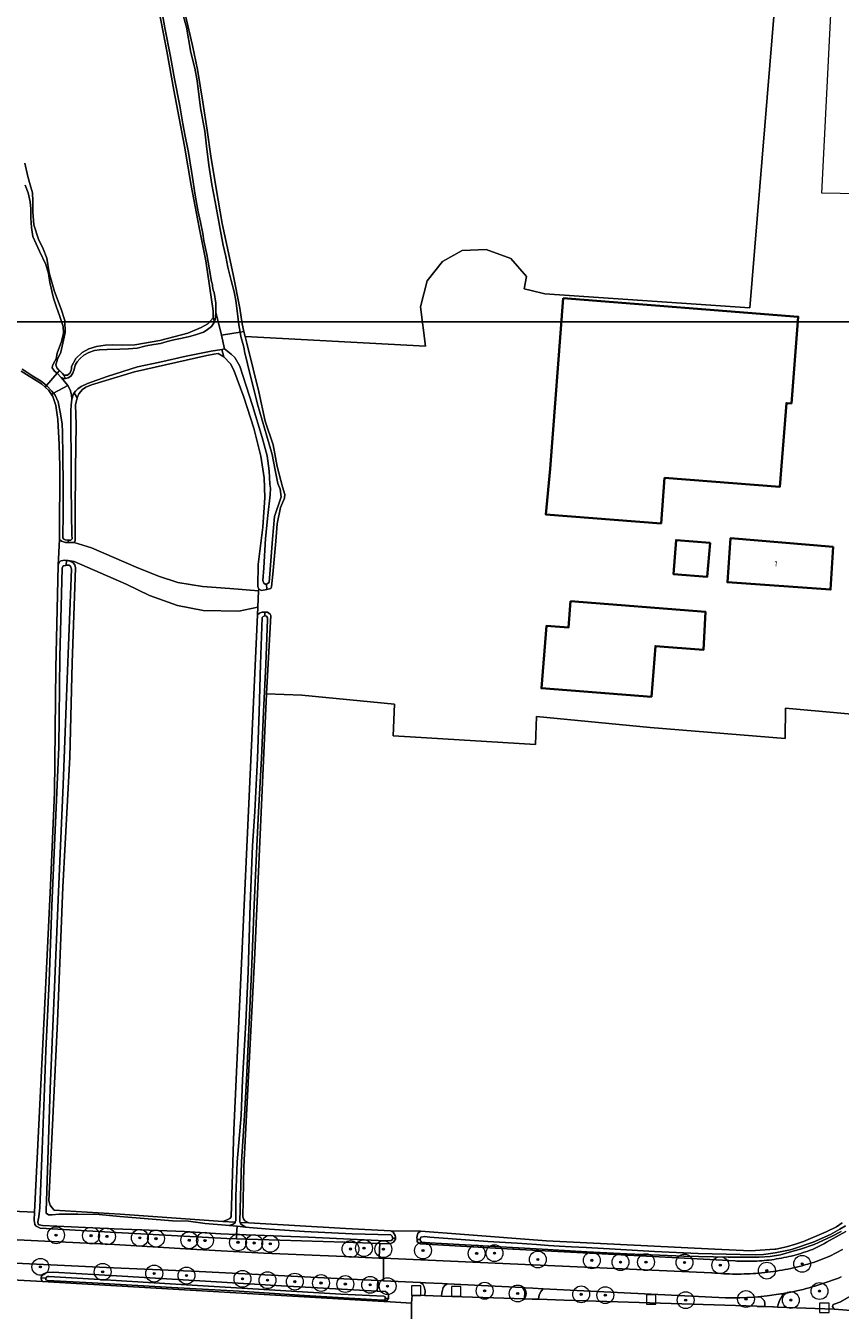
# Model space of a CAD drawing. Extents: x 154222 to 160093, y 456746 to 462495.
# Tile 23 of 254: x 156726 to 156920, y 460985 to 461290. Entities that reach past the tile are written whole.
import ezdxf
from ezdxf.enums import TextEntityAlignment as Align

# ---------------------------------------------------------------- set-up
doc = ezdxf.new("R2010")
doc.units = 0
doc.header["$LTSCALE"] = 0.75
doc.layers.get('0').update_dxf_attribs({"linetype": 'CONTINUOUS'})
doc.layers.get('DEFPOINTS').update_dxf_attribs({"linetype": 'CONTINUOUS'})
for name, color, linetype, lineweight in [('B-XX-GR-BEPLANTING_CULTUUR_HEESTERS-GV', 252, 'CONTINUOUS', 18), ('B-XX-GR-BOOM-S', 252, 'CONTINUOUS', 25), ('B-XX-GR-BOS_LOOF-GV', 252, 'CONTINUOUS', 13), ('B-XX-GR-GRAS-GV', 252, 'CONTINUOUS', 13), ('B-XX-OG-BEBOUWING-GV', 6, 'CONTINUOUS', 35), ('B-XX-OG-BEBOUWING-T18', 1, 'CONTINUOUS', 18), ('B-XX-OG-TERREIN_CULTUURSCHEIDING-GV', 252, 'CONTINUOUS', 18), ('B-XX-OG-TERREIN_ERF-GV', 252, 'CONTINUOUS', 18), ('B-XX-OG-TERREIN_ONBEGROEID-GV', 252, 'CONTINUOUS', 18), ('B-XX-OG-WATER_MEER-GV', 252, 'CONTINUOUS', 18), ('B-XX-OG-WATER_SLOOT-GV', 252, 'CONTINUOUS', 18), ('B-XX-RI-GWA_RIOOLPUT-S', 252, 'CONTINUOUS', 25), ('B-XX-VH-VERHARDING_BETONSTRAATSTEEN-GV', 252, 'CONTINUOUS', 18), ('B-XX-VH-VERHARDING_STRAATBAKSTEEN-GV', 252, 'CONTINUOUS', 18)]:
    doc.layers.add(name, color=color, linetype=linetype, lineweight=lineweight)
doc.styles.add('NLCS-ISO-M-T18', font='NLCS-ISO.ttf', dxfattribs={"height": 1.8})

# ---------------------------------------------------------------- blocks, each defined once
blk = doc.blocks.new('SRI-PUT_INSPECTIEPUT_RIOOLPUT-SO')
at = {"color": 0, "linetype": 'ByBlock', "lineweight": 18}
blk.add_lwpolyline([(-1.125, -1.125), (1.125, -1.125), (1.125, 1.125), (-1.125, 1.125)], close=True, dxfattribs=at)
blk = doc.blocks.new('SGR-BOOM_01-SO')
at = {"linetype": 'ByBlock', "lineweight": 18}
h = blk.add_hatch(color=0, dxfattribs=at)
h.dxf.hatch_style = 1
edge = h.paths.add_edge_path()
edge.add_arc((0, 0), 0.25, 0, 360)
at = {"color": 0, "linetype": 'ByBlock', "lineweight": 18}
for radius in [2, 0.25]:
    blk.add_circle((0, 0), radius, dxfattribs=at)

msp = doc.modelspace()

# ---------------------------------------------------------------- linework, layer by layer
at = {"layer": 'B-XX-GR-BEPLANTING_CULTUUR_HEESTERS-GV'}
msp.add_lwpolyline([(156927.237, 460991.614), (156926.294, 460992.779), (156924.608, 460990.856), (156922.538, 460989.153), (156919.654, 460987.498), (156917.877, 460986.889), (156917.718, 460986.436), (156918.131, 460985.801), (156928.201, 460984.99), (156927.906, 460990.137), (156927.899, 460990.269)], close=True, dxfattribs=at)
at = {"layer": 'B-XX-GR-BOS_LOOF-GV'}
msp.add_lwpolyline([(156725.95, 461257.662), (156726.651, 461254.512), (156727.259, 461252.567), (156727.779, 461250.656), (156727.909, 461248.656), (156727.9, 461246.159), (156728.14, 461243.079), (156729.249, 461239.648), (156730.354, 461237.403), (156731.193, 461235.174), (156731.771, 461231.653), (156732.989, 461227.266), (156734.632, 461223.039), (156735.437, 461220.386), (156735.57, 461217.536), (156735.187, 461215.658), (156734.541, 461212.823), (156733.749, 461211.191), (156733.294, 461209.809), (156733.65, 461208.96), (156733.97, 461208.766), (156734.23, 461208.503), (156734.911, 461207.813), (156735.214, 461207.372), (156736.135, 461207.374), (156736.735, 461207.925), (156737.015, 461208.829), (156737.084, 461209.485), (156738.069, 461211.365), (156739.57, 461212.733), (156741.125, 461213.623), (156742.982, 461214.178), (156745.053, 461214.486), (156746.859, 461214.563), (156749.108, 461214.481), (156752.117, 461214.615), (156758.045, 461215.626), (156764.68, 461217.329), (156767.845, 461218.667), (156769.453, 461219.54), (156770.705, 461220.961), (156770.665, 461222.625), (156768.909, 461234.518), (156767.343, 461242.409), (156765.469, 461252.407), (156763.88, 461261.769), (156761.359, 461274.987), (156759.647, 461284.241), (156756.999, 461298.256)], dxfattribs=at)
for points in [[(156773.193, 461211.751), (156771.884, 461212.533), (156770.843, 461212.402), (156769.197, 461212.096), (156752.003, 461208.219), (156741.829, 461205.084), (156740.485, 461204.531), (156739.672, 461203.997), (156738.826, 461202.985), (156738.386, 461201.992), (156738.02, 461200.327), (156738.124, 461195.67), (156737.963, 461185.117), (156737.944, 461174.688), (156737.947, 461168.261), (156737.842, 461167.853), (156737.701, 461167.676), (156741.82, 461166.4), (156752.38, 461161.87), (156757.668, 461159.69), (156762.255, 461158.225), (156768.177, 461157.264), (156774.65, 461156.731), (156781.438, 461156.25), (156781.495, 461156.644), (156781.319, 461157.261), (156781.374, 461162.449), (156782.496, 461171.323), (156782.951, 461178.354), (156782.812, 461182.992), (156782.016, 461188.195), (156780.295, 461194.847), (156777.934, 461202.152), (156775.611, 461208.572), (156774.827, 461210.11)], [(156737.71, 461163.16), (156736.242, 461163.418), (156737.341, 461162.925), (156737.839, 461162.396), (156738.018, 461161.653), (156737.223, 461139.111), (156736.659, 461116.729), (156735.005, 461085.897), (156733.71, 461054.04), (156731.683, 461011.482), (156732.004, 461010.434), (156732.378, 461009.887), (156732.929, 461009.251), (156748.63, 461008.33), (156772.985, 461006.583), (156774.028, 461006.94), (156774.629, 461007.279), (156774.929, 461007.705), (156775.56, 461028.25), (156781.165, 461150.514), (156781.248, 461152.335), (156776.777, 461151.404), (156768.338, 461151.577), (156762.226, 461152.712), (156755.549, 461155.114), (156750.06, 461157.81)]]:
    msp.add_lwpolyline(points, close=True, dxfattribs=at)
at = {"layer": 'B-XX-GR-GRAS-GV'}
for points in [[(156763.765, 461294.074), (156765.775, 461285.653), (156766.945, 461279.938), (156768.227, 461272.169), (156769.293, 461265.515), (156770.093, 461259.338), (156771.374, 461251.676), (156772.821, 461243.394), (156775.407, 461231.302), (156776.984, 461223.255), (156777.558, 461219.609), (156777.991, 461217.778), (156778.282, 461216.547), (156821.05, 461214.245), (156819.933, 461223.642), (156821.502, 461229.803), (156825.087, 461234.396), (156829.792, 461236.973), (156835.505, 461237.197), (156841.33, 461235.068), (156845.027, 461230.811), (156844.522, 461227.898), (156846.175, 461227.496), (156849.416, 461226.707), (156898.078, 461223.343), (156904.605, 461302.165)], [(156722.988, 461009.036), (156728.291, 461008.784), (156730.674, 461056.704), (156732.03, 461086.277), (156733.003, 461108.395), (156733.367, 461137.894), (156733.908, 461162.33), (156734.228, 461168.426), (156734.211, 461173.649), (156734.294, 461180.962), (156734.278, 461185.831), (156734.137, 461190.965), (156733.817, 461196.86), (156733.364, 461200.223), (156732.649, 461202.328), (156732.299, 461202.842), (156731.688, 461203.741), (156730.801, 461204.576), (156729.965, 461205.364), (156725.069, 461208.359)], [(156933.66, 461125.924), (156906.581, 461128.348), (156906.504, 461121.174), (156874.408, 461123.812), (156847.446, 461126.394), (156847.225, 461119.752), (156817.435, 461121.558), (156813.441, 461121.8), (156813.711, 461129.353), (156791.712, 461131.48), (156783.374, 461131.753), (156780.599, 461070.229), (156777.953, 461019.562), (156777.69, 461007.681), (156777.852, 461007.168), (156778.225, 461006.726), (156779.136, 461006.22), (156802.166, 461004.93), (156812.776, 461004.336), (156819.954, 461004.235), (156830.327, 461003.446), (156849.788, 461001.967), (156889.771, 461000), (156898.206, 460999.585), (156904.027, 460999.982), (156904.267, 461000), (156906.809, 461000.55), (156908.949, 461001.168), (156910.851, 461001.785), (156916.182, 461004.086), (156918.683, 461005.316), (156919.982, 461006.214)], [(156818.029, 460960.707), (156817.753, 460987.214), (156811.425, 460987.583), (156811.217, 460987.595), (156801.695, 460988.149), (156730.165, 460992.316), (156722.962, 460992.735), (156714.302, 460993.24), (156699.877, 460994.08), (156698.839, 460993.973), (156697.01, 460993.785), (156690.392, 460993.105), (156669.656, 460990.973), (156667.255, 460990.726), (156665.115, 460990.32), (156663.71, 460989.743), (156662.497, 460988.726), (156661.643, 460987.555), (156660.967, 460986.396), (156657.533, 460959.747)]]:
    msp.add_lwpolyline(points, dxfattribs=at)
at = {"layer": 'B-XX-OG-BEBOUWING-GV'}
for points in [[(156853.78, 461225.632), (156850.664, 461185.126), (156849.64, 461174.34), (156877.022, 461172.207), (156877.852, 461182.997), (156905.193, 461180.856), (156906.773, 461200.781), (156907.951, 461200.688), (156909.581, 461221.249)], [(156888.67, 461167.61), (156880.59, 461168.26), (156879.99, 461160.16), (156887.98, 461159.56)], [(156917.89, 461166.67), (156893.49, 461168.69), (156892.76, 461158.25), (156917.25, 461156.53)], [(156855.49, 461153.77), (156854.996, 461147.492), (156849.772, 461147.902), (156848.61, 461133.118), (156874.729, 461131.065), (156875.675, 461143.097), (156887.08, 461142.2), (156887.58, 461151.23)]]:
    msp.add_lwpolyline(points, close=True, dxfattribs=at)
at = {"layer": 'B-XX-OG-TERREIN_CULTUURSCHEIDING-GV'}
for points in [[(156722.52, 461002.26), (156747.22, 461001.13), (156765.365, 461000.008), (156782.723, 460999.088), (156801.829, 460998.246), (156810.059, 460997.884), (156810.173, 461000), (156810.246, 461001.346), (156801.913, 461001.627), (156776.209, 461002.494), (156773.96, 461002.57), (156747.65, 461003.95), (156729.573, 461004.983), (156728.662, 461005.474), (156728.36, 461005.845), (156728.197, 461006.889), (156728.291, 461008.784), (156722.988, 461009.036)], [(156920.874, 461004.162), (156916.313, 461001.659), (156916.277, 461001.637), (156915.806, 461001.369), (156915.332, 461001.107), (156914.854, 461000.852), (156914.372, 461000.605), (156913.887, 461000.364), (156913.398, 461000.131), (156913.115, 461000), (156912.988, 460999.952), (156912.435, 460999.746), (156911.878, 460999.548), (156911.32, 460999.358), (156910.758, 460999.175), (156910.194, 460999), (156909.628, 460998.832), (156909.06, 460998.672), (156908.49, 460998.52), (156907.917, 460998.375), (156907.343, 460998.238), (156906.767, 460998.109), (156906.189, 460997.988), (156905.609, 460997.875), (156905.029, 460997.77), (156904.446, 460997.672), (156903.863, 460997.582), (156903.278, 460997.501), (156902.692, 460997.427), (156902.106, 460997.361), (156901.518, 460997.303), (156900.93, 460997.253), (156900.341, 460997.211), (156899.751, 460997.177), (156899.162, 460997.151), (156898.571, 460997.133), (156897.981, 460997.123), (156897.391, 460997.121), (156896.8, 460997.127), (156896.21, 460997.141), (156895.62, 460997.163), (156895.031, 460997.193), (156894.559, 460997.223), (156841.968, 460999.992), (156841.825, 461000), (156819.902, 461001.302), (156819.122, 461001.724), (156819.091, 461002.313), (156819.065, 461002.804), (156819.275, 461003.761), (156819.954, 461004.235), (156812.776, 461004.336), (156813.415, 461004.037), (156813.913, 461003.277), (156813.968, 461002.834), (156813.968, 461002.629), (156813.969, 461002.356), (156813.493, 461001.629), (156812.7, 461001.263), (156810.246, 461001.346), (156810.173, 461000), (156810.059, 460997.884), (156811.121, 460997.837), (156888.96, 460994.41), (156889.114, 460994.394), (156889.806, 460994.329), (156890.5, 460994.272), (156891.194, 460994.223), (156891.888, 460994.181), (156892.583, 460994.148), (156893.278, 460994.123), (156893.974, 460994.106), (156894.67, 460994.096), (156895.365, 460994.095), (156896.061, 460994.102), (156896.756, 460994.117), (156897.452, 460994.139), (156898.147, 460994.17), (156898.841, 460994.209), (156899.536, 460994.255), (156900.229, 460994.31), (156900.922, 460994.373), (156901.614, 460994.443), (156902.306, 460994.522), (156902.996, 460994.608), (156903.685, 460994.703), (156904.373, 460994.805), (156905.06, 460994.915), (156905.746, 460995.034), (156906.43, 460995.159), (156907.113, 460995.293), (156907.794, 460995.435), (156908.473, 460995.585), (156909.151, 460995.742), (156909.827, 460995.907), (156910.501, 460996.08), (156911.173, 460996.261), (156911.842, 460996.449), (156912.51, 460996.645), (156913.175, 460996.849), (156913.838, 460997.06), (156917.032, 460998.374), (156920.115, 460999.931)], [(156722.962, 460992.735), (156730.165, 460992.316), (156729.841, 460992.887), (156729.867, 460993.168), (156729.91, 460993.615), (156730.397, 460994.188), (156731.195, 460994.477), (156732.685, 460994.518), (156749.082, 460993.593), (156768.862, 460992.436), (156786.898, 460991.291), (156802.57, 460990.428), (156809.637, 460990.037), (156809.774, 460992.585), (156801.736, 460992.985), (156767.33, 460994.698), (156747.02, 460995.6), (156718.67, 460996.9)], [(156919.797, 460993.43), (156919.113, 460993.157), (156918.427, 460992.891), (156917.737, 460992.633), (156917.044, 460992.383), (156916.349, 460992.139), (156915.652, 460991.904), (156914.951, 460991.676), (156914.249, 460991.456), (156913.544, 460991.243), (156912.837, 460991.038), (156912.127, 460990.841), (156911.416, 460990.652), (156910.702, 460990.47), (156909.986, 460990.296), (156909.269, 460990.13), (156908.55, 460989.971), (156907.829, 460989.821), (156907.107, 460989.678), (156906.383, 460989.543), (156906.037, 460989.482), (156905.088, 460987.858), (156904.805, 460986.855), (156904.623, 460986.264), (156918.131, 460985.801), (156917.718, 460986.436), (156917.877, 460986.889), (156919.654, 460987.498)]]:
    msp.add_lwpolyline(points, dxfattribs=at)
for points in [[(156811.121, 460992.518), (156809.774, 460992.585), (156809.637, 460990.037), (156811.564, 460989.93), (156812.018, 460989.622), (156812.27, 460989.241), (156812.307, 460988.74), (156812.275, 460988.286), (156812.273, 460988.263), (156811.881, 460987.809), (156811.217, 460987.595), (156811.425, 460987.583), (156817.753, 460987.214), (156817.952, 460989.086), (156820.964, 460988.988), (156821.018, 460990.079), (156820.736, 460991.08), (156820.463, 460991.689), (156819.806, 460992.086)], [(156844.132, 460990.875), (156826.239, 460991.766), (156825.668, 460991.374), (156825.267, 460990.874), (156824.933, 460989.667), (156824.907, 460988.86), (156844.614, 460988.219), (156844.633, 460989.865), (156844.548, 460990.258)], [(156892.325, 460988.476), (156849.058, 460990.629), (156848.53, 460990.033), (156848.043, 460989.173), (156847.916, 460988.111), (156854.011, 460987.913), (156899.776, 460986.464), (156899.817, 460986.422), (156901.655, 460986.362), (156901.641, 460987.304), (156901.472, 460987.828), (156901.041, 460988.304), (156900.67, 460988.6), (156900.001, 460988.716), (156898.945, 460988.613), (156895.688, 460988.482), (156892.429, 460988.471)]]:
    msp.add_lwpolyline(points, close=True, dxfattribs=at)
at = {"layer": 'B-XX-OG-TERREIN_ERF-GV'}
for points in [[(156904.605, 461302.165), (156898.078, 461223.343), (156849.416, 461226.707), (156846.175, 461227.496), (156844.522, 461227.898), (156845.027, 461230.811), (156841.33, 461235.068), (156835.505, 461237.197), (156829.792, 461236.973), (156825.087, 461234.396), (156821.502, 461229.803), (156819.933, 461223.642), (156821.05, 461214.245), (156778.282, 461216.547), (156778.654, 461214.974), (156780.143, 461208.923), (156781.506, 461203.439), (156783.016, 461196.503), (156784.911, 461190.825), (156785.884, 461185.747), (156787.174, 461180.917), (156787.694, 461179.042), (156787.626, 461178.192), (156786.641, 461176.029), (156785.892, 461172.131), (156785.552, 461167.987), (156784.816, 461160.158), (156784.542, 461157.183), (156784.349, 461156.74), (156783.382, 461156.552), (156782.119, 461156.307), (156781.495, 461156.644), (156781.438, 461156.25), (156781.248, 461152.335), (156781.165, 461150.514), (156781.694, 461150.887), (156782.331, 461151.119), (156782.924, 461151.121), (156783.606, 461151.124), (156784.227, 461150.718), (156784.405, 461150.347), (156783.374, 461131.753), (156791.712, 461131.48), (156813.711, 461129.353), (156813.441, 461121.8), (156817.435, 461121.558), (156847.225, 461119.752), (156847.446, 461126.394), (156874.408, 461123.812), (156906.504, 461121.174), (156906.581, 461128.348), (156933.66, 461125.924)], [(156984.935, 461249.347), (156915.194, 461250.54), (156917.707, 461300.943)], [(156928.201, 460984.99), (156918.131, 460985.801), (156904.623, 460986.264), (156903.689, 460986.296), (156903.562, 460986.3), (156901.655, 460986.362), (156899.817, 460986.422), (156899.776, 460986.464), (156854.011, 460987.913), (156847.916, 460988.111), (156846.414, 460988.16), (156844.614, 460988.219), (156824.907, 460988.86), (156820.964, 460988.988), (156817.952, 460989.086), (156817.753, 460987.214), (156818.029, 460960.707)]]:
    msp.add_lwpolyline(points, dxfattribs=at)
for points in [[(156853.78, 461225.632), (156909.581, 461221.249), (156907.951, 461200.688), (156906.773, 461200.781), (156905.193, 461180.856), (156877.852, 461182.997), (156877.022, 461172.207), (156849.64, 461174.34), (156850.664, 461185.126)], [(156888.67, 461167.61), (156887.98, 461159.56), (156879.99, 461160.16), (156880.59, 461168.26)], [(156917.89, 461166.67), (156917.25, 461156.53), (156892.76, 461158.25), (156893.49, 461168.69)], [(156855.49, 461153.77), (156887.58, 461151.23), (156887.08, 461142.2), (156875.675, 461143.097), (156874.729, 461131.065), (156848.61, 461133.118), (156849.772, 461147.902), (156854.996, 461147.492)]]:
    msp.add_lwpolyline(points, close=True, dxfattribs=at)
at = {"layer": 'B-XX-OG-TERREIN_ONBEGROEID-GV'}
msp.add_lwpolyline([(156734.637, 461168.002), (156734.228, 461168.426), (156733.908, 461162.33), (156734.136, 461162.968), (156734.507, 461163.341), (156735.48, 461163.468), (156735.83, 461163.445), (156736.242, 461163.418), (156737.71, 461163.16), (156750.06, 461157.81), (156755.549, 461155.114), (156762.226, 461152.712), (156768.338, 461151.577), (156776.777, 461151.404), (156781.248, 461152.335), (156781.438, 461156.25), (156774.65, 461156.731), (156768.177, 461157.264), (156762.255, 461158.225), (156757.668, 461159.69), (156752.38, 461161.87), (156741.82, 461166.4), (156737.701, 461167.676), (156736.321, 461167.706), (156735.594, 461167.722)], close=True, dxfattribs=at)
at = {"layer": 'B-XX-OG-WATER_MEER-GV'}
msp.add_lwpolyline([(156725.311, 461208.797), (156726.464, 461208.075), (156727.901, 461207.159), (156729.852, 461205.961), (156731.113, 461204.956), (156733.671, 461207.833), (156732.997, 461208.326), (156732.498, 461209.139), (156732.514, 461209.6), (156732.778, 461210.167), (156733.412, 461211.249), (156733.62, 461212.631), (156734.709, 461215.361), (156735.145, 461217.363), (156735.087, 461218.904), (156734.278, 461221.346), (156733.421, 461223.752), (156732.812, 461225.662), (156731.915, 461229.342), (156731.554, 461231.501), (156730.981, 461233.624), (156729.483, 461236.806), (156727.878, 461240.306), (156727.517, 461242.465), (156727.368, 461244.66), (156727.361, 461246.856), (156727.249, 461248.52), (156726.782, 461250.678), (156726.068, 461252.482)], dxfattribs=at)
at = {"layer": 'B-XX-OG-WATER_SLOOT-GV'}
for points in [[(156756.999, 461298.256), (156759.647, 461284.241), (156761.359, 461274.987), (156763.88, 461261.769), (156765.469, 461252.407), (156767.343, 461242.409), (156768.909, 461234.518), (156770.665, 461222.625), (156770.705, 461220.961), (156770.957, 461220.023), (156771.105, 461220.322), (156771.271, 461221.137), (156771.302, 461222.332), (156771.295, 461224.501), (156770.915, 461226.996), (156770.683, 461227.589), (156770.503, 461228.491), (156770.493, 461228.845), (156770.252, 461229.606), (156769.817, 461232.42), (156769.177, 461236.029), (156768.459, 461239.276), (156768.249, 461241.028), (156767.692, 461243.709), (156767.153, 461246.124), (156766.396, 461250.123), (156765.807, 461254.291), (156765.51, 461255.769), (156764.805, 461260.237), (156764.624, 461261.387), (156764.031, 461264.139), (156763.446, 461266.996), (156762.769, 461271.288), (156761.535, 461277.729), (156760.535, 461282.984), (156759.176, 461289.814), (156758.148, 461295.583)], [(156758.148, 461295.583), (156759.176, 461289.814), (156760.535, 461282.984), (156761.535, 461277.729), (156762.769, 461271.288), (156763.446, 461266.996), (156764.031, 461264.139), (156764.624, 461261.387), (156764.805, 461260.237), (156765.51, 461255.769), (156765.807, 461254.291), (156766.396, 461250.123), (156767.153, 461246.124), (156767.692, 461243.709), (156768.249, 461241.028), (156768.459, 461239.276), (156769.177, 461236.029), (156769.817, 461232.42), (156770.252, 461229.606), (156770.493, 461228.845), (156770.503, 461228.491), (156770.683, 461227.589), (156770.915, 461226.996), (156771.295, 461224.501), (156771.302, 461222.332), (156772.623, 461216.851), (156777.056, 461217.624), (156776.735, 461219.324), (156776.425, 461222.049), (156776.07, 461225.076), (156775.683, 461227.182), (156774.966, 461229.844), (156774.185, 461233.037), (156773.699, 461235.515), (156773.026, 461238.239), (156772.539, 461241.168), (156771.116, 461248.547), (156770.35, 461252.617), (156769.619, 461257.235), (156769.082, 461261.713), (156768.707, 461265.271), (156767.68, 461270.836), (156766.854, 461277.234), (156766.295, 461280.26), (156765.353, 461283.949), (156764.324, 461289.983), (156763.518, 461293.035)], [(156763.518, 461293.035), (156764.324, 461289.983), (156765.353, 461283.949), (156766.295, 461280.26), (156766.854, 461277.234), (156767.68, 461270.836), (156768.707, 461265.271), (156769.082, 461261.713), (156769.619, 461257.235), (156770.35, 461252.617), (156771.116, 461248.547), (156772.539, 461241.168), (156773.026, 461238.239), (156773.699, 461235.515), (156774.185, 461233.037), (156774.966, 461229.844), (156775.683, 461227.182), (156776.07, 461225.076), (156776.425, 461222.049), (156776.735, 461219.324), (156777.056, 461217.624), (156777.991, 461217.778), (156777.558, 461219.609), (156776.984, 461223.255), (156775.407, 461231.302), (156772.821, 461243.394), (156771.374, 461251.676), (156770.093, 461259.338), (156769.293, 461265.515), (156768.227, 461272.169), (156766.945, 461279.938), (156765.775, 461285.653), (156763.765, 461294.074)], [(156726.068, 461252.482), (156726.782, 461250.678), (156727.249, 461248.52), (156727.361, 461246.856), (156727.368, 461244.66), (156727.517, 461242.465), (156727.878, 461240.306), (156729.483, 461236.806), (156730.981, 461233.624), (156731.554, 461231.501), (156731.915, 461229.342), (156732.812, 461225.662), (156733.421, 461223.752), (156734.278, 461221.346), (156735.087, 461218.904), (156735.145, 461217.363), (156734.709, 461215.361), (156733.62, 461212.631), (156733.412, 461211.249), (156732.778, 461210.167), (156732.514, 461209.6), (156732.498, 461209.139), (156732.997, 461208.326), (156733.671, 461207.833), (156734.23, 461208.503), (156733.97, 461208.766), (156733.65, 461208.96), (156733.294, 461209.809), (156733.749, 461211.191), (156734.541, 461212.823), (156735.187, 461215.658), (156735.57, 461217.536), (156735.437, 461220.386), (156734.632, 461223.039), (156732.989, 461227.266), (156731.771, 461231.653), (156731.193, 461235.174), (156730.354, 461237.403), (156729.249, 461239.648), (156728.14, 461243.079), (156727.9, 461246.159), (156727.909, 461248.656), (156727.779, 461250.656), (156727.259, 461252.567), (156726.651, 461254.512), (156725.95, 461257.662)], [(156725.069, 461208.359), (156729.965, 461205.364), (156730.801, 461204.576), (156731.113, 461204.956), (156729.852, 461205.961), (156727.901, 461207.159), (156726.464, 461208.075), (156725.311, 461208.797)], [(156919.982, 461006.214), (156918.683, 461005.316), (156916.182, 461004.086), (156910.851, 461001.785), (156908.949, 461001.168), (156906.809, 461000.55), (156904.267, 461000), (156904.027, 460999.982), (156898.206, 460999.585), (156889.771, 461000), (156849.788, 461001.967), (156830.327, 461003.446), (156819.954, 461004.235), (156819.275, 461003.761), (156819.065, 461002.804), (156819.091, 461002.313), (156819.85, 461002.299), (156819.861, 461002.633), (156820.002, 461002.881), (156820.834, 461002.99), (156822.144, 461002.853), (156835.905, 461001.835), (156842.847, 461001.433), (156847.452, 461001.147), (156850.268, 461000.908), (156852.836, 461000.739), (156855.775, 461000.571), (156859.211, 461000.388), (156866.095, 461000), (156875.41, 460999.488), (156885.797, 460998.973), (156895.754, 460998.767), (156899.391, 460998.648), (156901.298, 460998.773), (156904.099, 460999.116), (156907.637, 460999.843), (156908.2, 461000), (156913.105, 461001.667), (156917.24, 461003.51), (156919.453, 461004.717), (156920.776, 461005.574)], [(156920.776, 461005.574), (156919.453, 461004.717), (156917.24, 461003.51), (156913.105, 461001.667), (156908.2, 461000), (156907.637, 460999.843), (156904.099, 460999.116), (156901.298, 460998.773), (156899.391, 460998.648), (156895.754, 460998.767), (156885.797, 460998.973), (156875.41, 460999.488), (156866.095, 461000), (156859.211, 461000.388), (156855.775, 461000.571), (156852.836, 461000.739), (156850.268, 461000.908), (156847.452, 461001.147), (156842.847, 461001.433), (156835.905, 461001.835), (156822.144, 461002.853), (156820.834, 461002.99), (156820.002, 461002.881), (156819.861, 461002.633), (156819.85, 461002.299), (156819.845, 461002.137), (156819.881, 461001.942), (156820.218, 461001.607), (156820.714, 461001.556), (156848.783, 461000), (156859.374, 460999.4), (156868.89, 460998.919), (156882.425, 460998.307), (156892.966, 460998.091), (156900.334, 460998.067), (156902.921, 460998.254), (156905.364, 460998.691), (156908.628, 460999.572), (156910.097, 461000), (156913.325, 461001.108), (156917.506, 461002.972), (156919.76, 461004.201)], [(156919.76, 461004.201), (156917.506, 461002.972), (156913.325, 461001.108), (156910.097, 461000), (156908.628, 460999.572), (156905.364, 460998.691), (156902.921, 460998.254), (156900.334, 460998.067), (156892.966, 460998.091), (156882.425, 460998.307), (156868.89, 460998.919), (156859.374, 460999.4), (156848.783, 461000), (156820.714, 461001.556), (156820.218, 461001.607), (156819.881, 461001.942), (156819.845, 461002.137), (156819.85, 461002.299), (156819.091, 461002.313), (156819.122, 461001.724), (156819.902, 461001.302), (156841.825, 461000), (156841.968, 460999.992), (156894.559, 460997.223), (156895.031, 460997.193), (156895.62, 460997.163), (156896.21, 460997.141), (156896.8, 460997.127), (156897.391, 460997.121), (156897.981, 460997.123), (156898.571, 460997.133), (156899.162, 460997.151), (156899.751, 460997.177), (156900.341, 460997.211), (156900.93, 460997.253), (156901.518, 460997.303), (156902.106, 460997.361), (156902.692, 460997.427), (156903.278, 460997.501), (156903.863, 460997.582), (156904.446, 460997.672), (156905.029, 460997.77), (156905.609, 460997.875), (156906.189, 460997.988), (156906.767, 460998.109), (156907.343, 460998.238), (156907.917, 460998.375), (156908.49, 460998.52), (156909.06, 460998.672), (156909.628, 460998.832), (156910.194, 460999), (156910.758, 460999.175), (156911.32, 460999.358), (156911.878, 460999.548), (156912.435, 460999.746), (156912.988, 460999.952), (156913.115, 461000), (156913.398, 461000.131), (156913.887, 461000.364), (156914.372, 461000.605), (156914.854, 461000.852), (156915.332, 461001.107), (156915.806, 461001.369), (156916.277, 461001.637), (156916.313, 461001.659), (156920.874, 461004.162)]]:
    msp.add_lwpolyline(points, dxfattribs=at)
for points in [[(156772.623, 461216.851), (156771.302, 461222.332), (156771.271, 461221.137), (156771.105, 461220.322), (156770.957, 461220.023), (156770.788, 461219.683), (156770.26, 461218.938), (156769.014, 461217.969), (156768.361, 461217.56), (156766.486, 461216.96), (156765.062, 461216.593), (156763.346, 461216.162), (156761.355, 461215.757), (156759.763, 461215.354), (156758.179, 461214.906), (156756.578, 461214.662), (156755.136, 461214.436), (156754.419, 461214.274), (156752.606, 461213.799), (156750.597, 461213.642), (156748.543, 461213.573), (156745.498, 461213.493), (156743.692, 461213.407), (156742.524, 461213.218), (156741.136, 461212.753), (156739.969, 461212.111), (156739.122, 461211.365), (156738.407, 461210.522), (156737.958, 461209.759), (156737.705, 461208.722), (156737.363, 461207.854), (156736.869, 461207.179), (156736.268, 461206.797), (156735.654, 461206.63), (156735.543, 461206.599), (156735.215, 461206.607), (156734.63, 461206.853), (156735.874, 461205.343), (156736.141, 461204.911), (156736.756, 461203.912), (156737.052, 461202.7), (156737.099, 461201.691), (156737.511, 461202.941), (156737.694, 461203.163), (156738.023, 461203.562), (156738.579, 461204.131), (156739.365, 461204.673), (156740.823, 461205.404), (156745.501, 461207.083), (156752.726, 461209.346), (156757.981, 461210.488), (156764.28, 461211.916), (156770.208, 461213.051), (156772.725, 461213.485), (156773.406, 461213.602)], [(156770.957, 461220.023), (156770.705, 461220.961), (156769.453, 461219.54), (156767.845, 461218.667), (156764.68, 461217.329), (156758.045, 461215.626), (156752.117, 461214.615), (156749.108, 461214.481), (156746.859, 461214.563), (156745.053, 461214.486), (156742.982, 461214.178), (156741.125, 461213.623), (156739.57, 461212.733), (156738.069, 461211.365), (156737.084, 461209.485), (156737.015, 461208.829), (156736.735, 461207.925), (156736.135, 461207.374), (156735.214, 461207.372), (156735.654, 461206.63), (156736.268, 461206.797), (156736.869, 461207.179), (156737.363, 461207.854), (156737.705, 461208.722), (156737.958, 461209.759), (156738.407, 461210.522), (156739.122, 461211.365), (156739.969, 461212.111), (156741.136, 461212.753), (156742.524, 461213.218), (156743.692, 461213.407), (156745.498, 461213.493), (156748.543, 461213.573), (156750.597, 461213.642), (156752.606, 461213.799), (156754.419, 461214.274), (156755.136, 461214.436), (156756.578, 461214.662), (156758.179, 461214.906), (156759.763, 461215.354), (156761.355, 461215.757), (156763.346, 461216.162), (156765.062, 461216.593), (156766.486, 461216.96), (156768.361, 461217.56), (156769.014, 461217.969), (156770.26, 461218.938), (156770.788, 461219.683)], [(156777.258, 461216.554), (156777.056, 461217.624), (156772.623, 461216.851), (156773.406, 461213.602), (156774.943, 461212.359), (156775.822, 461211.619), (156777.041, 461209.542), (156779.984, 461200.176), (156782.293, 461192.57), (156783.467, 461188.245), (156784.009, 461184.679), (156784.152, 461181.528), (156784.271, 461180.608), (156784.223, 461179.005), (156783.69, 461174.099), (156783.141, 461168.599), (156782.712, 461161.675), (156782.5, 461158.673), (156782.688, 461158.045), (156783.008, 461157.798), (156783.371, 461157.782), (156783.938, 461158.156), (156784.744, 461168.488), (156785.263, 461173.893), (156786.785, 461178.549), (156786.564, 461180.351), (156786.004, 461181.703), (156785.4, 461184.816), (156784.648, 461188.533), (156783.395, 461192.937), (156781.229, 461200.517), (156778.856, 461210.087), (156778.142, 461213.005), (156778.018, 461213.637), (156777.85, 461214.368)], [(156778.282, 461216.547), (156777.991, 461217.778), (156777.056, 461217.624), (156777.258, 461216.554), (156777.85, 461214.368), (156778.018, 461213.637), (156778.142, 461213.005), (156778.856, 461210.087), (156781.229, 461200.517), (156783.395, 461192.937), (156784.648, 461188.533), (156785.4, 461184.816), (156786.004, 461181.703), (156786.564, 461180.351), (156786.785, 461178.549), (156785.263, 461173.893), (156784.744, 461168.488), (156783.938, 461158.156), (156783.371, 461157.782), (156783.382, 461156.552), (156784.349, 461156.74), (156784.542, 461157.183), (156784.816, 461160.158), (156785.552, 461167.987), (156785.892, 461172.131), (156786.641, 461176.029), (156787.626, 461178.192), (156787.694, 461179.042), (156787.174, 461180.917), (156785.884, 461185.747), (156784.911, 461190.825), (156783.016, 461196.503), (156781.506, 461203.439), (156780.143, 461208.923), (156778.654, 461214.974)], [(156773.193, 461211.751), (156772.725, 461213.485), (156770.208, 461213.051), (156764.28, 461211.916), (156757.981, 461210.488), (156752.726, 461209.346), (156745.501, 461207.083), (156740.823, 461205.404), (156739.365, 461204.673), (156738.579, 461204.131), (156738.023, 461203.562), (156737.694, 461203.163), (156738.386, 461201.992), (156738.826, 461202.985), (156739.672, 461203.997), (156740.485, 461204.531), (156741.829, 461205.084), (156752.003, 461208.219), (156769.197, 461212.096), (156770.843, 461212.402), (156771.884, 461212.533)], [(156774.943, 461212.359), (156773.406, 461213.602), (156772.725, 461213.485), (156773.193, 461211.751), (156774.827, 461210.11), (156775.611, 461208.572), (156777.934, 461202.152), (156780.295, 461194.847), (156782.016, 461188.195), (156782.812, 461182.992), (156782.951, 461178.354), (156782.496, 461171.323), (156781.374, 461162.449), (156781.319, 461157.261), (156781.495, 461156.644), (156782.119, 461156.307), (156783.382, 461156.552), (156783.371, 461157.782), (156783.008, 461157.798), (156782.688, 461158.045), (156782.5, 461158.673), (156782.712, 461161.675), (156783.141, 461168.599), (156783.69, 461174.099), (156784.223, 461179.005), (156784.271, 461180.608), (156784.152, 461181.528), (156784.009, 461184.679), (156783.467, 461188.245), (156782.293, 461192.57), (156779.984, 461200.176), (156777.041, 461209.542), (156775.822, 461211.619)], [(156734.63, 461206.853), (156733.671, 461207.833), (156731.113, 461204.956), (156732.419, 461203.588), (156732.81, 461203.146), (156736.141, 461204.911), (156735.874, 461205.343)], [(156734.911, 461207.813), (156734.23, 461208.503), (156733.671, 461207.833), (156734.63, 461206.853), (156735.215, 461206.607), (156735.543, 461206.599), (156735.654, 461206.63), (156735.214, 461207.372)], [(156732.419, 461203.588), (156731.113, 461204.956), (156730.801, 461204.576), (156731.688, 461203.741), (156732.299, 461202.842), (156732.81, 461203.146)], [(156736.756, 461203.912), (156736.141, 461204.911), (156732.81, 461203.146), (156733.156, 461202.67), (156733.888, 461201.026), (156734.382, 461198.646), (156734.825, 461195.805), (156734.911, 461193.814), (156735, 461188.263), (156735.049, 461181.402), (156735.063, 461174.391), (156735, 461169.15), (156735.028, 461168.787), (156735.233, 461168.495), (156735.552, 461168.302), (156736.128, 461168.206), (156736.262, 461168.208), (156736.88, 461168.217), (156737.171, 461168.564), (156737.168, 461169.511), (156737.028, 461174.397), (156736.953, 461181.364), (156737.006, 461186.667), (156736.913, 461196.175), (156736.886, 461199.043), (156736.953, 461200.31), (156737.099, 461201.691), (156737.052, 461202.7)], [(156733.156, 461202.67), (156732.81, 461203.146), (156732.299, 461202.842), (156732.649, 461202.328), (156733.364, 461200.223), (156733.817, 461196.86), (156734.137, 461190.965), (156734.278, 461185.831), (156734.294, 461180.962), (156734.211, 461173.649), (156734.228, 461168.426), (156734.637, 461168.002), (156735.594, 461167.722), (156736.321, 461167.706), (156736.262, 461168.208), (156736.128, 461168.206), (156735.552, 461168.302), (156735.233, 461168.495), (156735.028, 461168.787), (156735, 461169.15), (156735.063, 461174.391), (156735.049, 461181.402), (156735, 461188.263), (156734.911, 461193.814), (156734.825, 461195.805), (156734.382, 461198.646), (156733.888, 461201.026)], [(156738.386, 461201.992), (156737.694, 461203.163), (156737.511, 461202.941), (156737.099, 461201.691), (156736.953, 461200.31), (156736.886, 461199.043), (156736.913, 461196.175), (156737.006, 461186.667), (156736.953, 461181.364), (156737.028, 461174.397), (156737.168, 461169.511), (156737.171, 461168.564), (156736.88, 461168.217), (156736.262, 461168.208), (156736.321, 461167.706), (156737.701, 461167.676), (156737.842, 461167.853), (156737.947, 461168.261), (156737.944, 461174.688), (156737.963, 461185.117), (156738.124, 461195.67), (156738.02, 461200.327)], [(156735.83, 461163.445), (156735.48, 461163.468), (156734.507, 461163.341), (156734.136, 461162.968), (156733.908, 461162.33), (156733.367, 461137.894), (156733.003, 461108.395), (156732.03, 461086.277), (156730.674, 461056.704), (156728.291, 461008.784), (156728.197, 461006.889), (156728.36, 461005.845), (156728.662, 461005.474), (156729.573, 461004.983), (156747.65, 461003.95), (156773.96, 461002.57), (156776.209, 461002.494), (156776.241, 461003.492), (156772.49, 461003.616), (156763.883, 461004.172), (156747.202, 461004.862), (156730.148, 461005.621), (156729.387, 461005.742), (156729.156, 461005.954), (156729.03, 461006.467), (156729.328, 461007.637), (156729.551, 461009.815), (156729.715, 461013.658), (156730.055, 461023.663), (156730.546, 461036.023), (156730.988, 461047.179), (156731.749, 461063.489), (156732.399, 461081.463), (156733.404, 461104.784), (156734.012, 461119.128), (156734.28, 461140.5), (156734.848, 461161.625), (156735.042, 461162.122), (156735.696, 461162.265), (156735.785, 461162.27)], [(156736.777, 461162.092), (156736.422, 461162.303), (156735.785, 461162.27), (156735.696, 461162.265), (156735.042, 461162.122), (156734.848, 461161.625), (156734.28, 461140.5), (156734.012, 461119.128), (156733.404, 461104.784), (156732.399, 461081.463), (156731.749, 461063.489), (156730.988, 461047.179), (156730.546, 461036.023), (156730.055, 461023.663), (156729.715, 461013.658), (156729.551, 461009.815), (156729.328, 461007.637), (156729.03, 461006.467), (156729.156, 461005.954), (156729.387, 461005.742), (156730.148, 461005.621), (156747.202, 461004.862), (156763.883, 461004.172), (156772.49, 461003.616), (156776.241, 461003.492), (156776.359, 461005.456), (156774.486, 461005.638), (156773.581, 461005.726), (156768.781, 461006.118), (156764.849, 461006.636), (156761.006, 461006.695), (156748.556, 461007.734), (156743.597, 461008.214), (156738.568, 461008.269), (156734.106, 461008.307), (156732.495, 461008.125), (156731.557, 461008.122), (156731.024, 461008.545), (156731.005, 461009.006), (156731.991, 461038.046), (156732.946, 461060.253), (156734, 461084.797), (156735.104, 461110.173), (156735.968, 461133.193), (156737.027, 461161.331)], [(156736.242, 461163.418), (156735.83, 461163.445), (156735.785, 461162.27), (156736.422, 461162.303), (156736.777, 461162.092), (156737.027, 461161.331), (156735.968, 461133.193), (156735.104, 461110.173), (156734, 461084.797), (156732.946, 461060.253), (156731.991, 461038.046), (156731.005, 461009.006), (156731.024, 461008.545), (156731.557, 461008.122), (156732.495, 461008.125), (156734.106, 461008.307), (156738.568, 461008.269), (156743.597, 461008.214), (156748.556, 461007.734), (156761.006, 461006.695), (156764.849, 461006.636), (156768.781, 461006.118), (156773.581, 461005.726), (156774.486, 461005.638), (156775.412, 461005.963), (156775.899, 461006.282), (156775.935, 461006.404), (156772.985, 461006.583), (156748.63, 461008.33), (156732.929, 461009.251), (156732.378, 461009.887), (156732.004, 461010.434), (156731.683, 461011.482), (156733.71, 461054.04), (156735.005, 461085.897), (156736.659, 461116.729), (156737.223, 461139.111), (156738.018, 461161.653), (156737.839, 461162.396), (156737.341, 461162.925)], [(156782.927, 461150.302), (156782.924, 461151.121), (156782.331, 461151.119), (156781.694, 461150.887), (156781.165, 461150.514), (156775.56, 461028.25), (156774.929, 461007.705), (156774.629, 461007.279), (156774.028, 461006.94), (156772.985, 461006.583), (156775.935, 461006.404), (156776.054, 461006.811), (156776.032, 461012.467), (156776.378, 461020.751), (156777.316, 461031.73), (156777.651, 461040.208), (156778.466, 461053.848), (156779.011, 461065.779), (156779.473, 461081.75), (156780.021, 461095.702), (156780.544, 461103.854), (156781.167, 461116.484), (156781.609, 461127.513), (156781.944, 461138.783), (156782.314, 461149.892), (156782.565, 461150.141)], [(156783.335, 461150.188), (156782.927, 461150.302), (156782.565, 461150.141), (156782.314, 461149.892), (156781.944, 461138.783), (156781.609, 461127.513), (156781.167, 461116.484), (156780.544, 461103.854), (156780.021, 461095.702), (156779.473, 461081.75), (156779.011, 461065.779), (156778.466, 461053.848), (156777.651, 461040.208), (156777.316, 461031.73), (156776.378, 461020.751), (156776.032, 461012.467), (156776.054, 461006.811), (156775.935, 461006.404), (156775.899, 461006.282), (156775.412, 461005.963), (156774.486, 461005.638), (156776.359, 461005.456), (156778.407, 461005.256), (156777.65, 461005.68), (156777.242, 461005.971), (156777.088, 461006.339), (156776.983, 461006.59), (156777.133, 461012.442), (156777.442, 461020.694), (156778.115, 461031.683), (156778.601, 461040.166), (156779.265, 461053.81), (156779.81, 461065.746), (156780.414, 461081.736), (156781.015, 461095.664), (156781.458, 461103.81), (156782.16, 461116.508), (156782.629, 461127.478), (156783.168, 461138.776), (156783.585, 461149.383), (156783.584, 461149.843)], [(156784.227, 461150.718), (156783.606, 461151.124), (156782.924, 461151.121), (156782.927, 461150.302), (156783.335, 461150.188), (156783.584, 461149.843), (156783.585, 461149.383), (156783.168, 461138.776), (156782.629, 461127.478), (156782.16, 461116.508), (156781.458, 461103.81), (156781.015, 461095.664), (156780.414, 461081.736), (156779.81, 461065.746), (156779.265, 461053.81), (156778.601, 461040.166), (156778.115, 461031.683), (156777.442, 461020.694), (156777.133, 461012.442), (156776.983, 461006.59), (156777.088, 461006.339), (156779.136, 461006.22), (156778.225, 461006.726), (156777.852, 461007.168), (156777.69, 461007.681), (156777.953, 461019.562), (156780.599, 461070.229), (156783.374, 461131.753), (156784.405, 461150.347)], [(156778.407, 461005.256), (156776.359, 461005.456), (156776.241, 461003.492), (156780.777, 461003.341), (156793.332, 461002.816), (156811.537, 461001.989), (156812.953, 461002.047), (156813.236, 461002.26), (156813.306, 461002.526), (156813.278, 461002.627), (156813.162, 461003.057), (156812.825, 461003.374), (156803.67, 461003.646), (156792.389, 461004.194), (156784.084, 461004.716), (156779.213, 461005.178)], [(156779.136, 461006.22), (156777.088, 461006.339), (156777.242, 461005.971), (156777.65, 461005.68), (156778.407, 461005.256), (156779.213, 461005.178), (156784.084, 461004.716), (156792.389, 461004.194), (156803.67, 461003.646), (156812.825, 461003.374), (156813.162, 461003.057), (156813.278, 461002.627), (156813.968, 461002.629), (156813.968, 461002.834), (156813.913, 461003.277), (156813.415, 461004.037), (156812.776, 461004.336), (156802.166, 461004.93)], [(156780.777, 461003.341), (156776.241, 461003.492), (156776.209, 461002.494), (156801.913, 461001.627), (156810.246, 461001.346), (156812.7, 461001.263), (156813.493, 461001.629), (156813.969, 461002.356), (156813.968, 461002.629), (156813.278, 461002.627), (156813.306, 461002.526), (156813.236, 461002.26), (156812.953, 461002.047), (156811.537, 461001.989), (156793.332, 461002.816)], [(156730.944, 460993.093), (156729.867, 460993.168), (156729.841, 460992.887), (156730.165, 460992.316), (156801.695, 460988.149), (156811.217, 460987.595), (156811.881, 460987.809), (156812.273, 460988.263), (156812.275, 460988.286), (156811.534, 460988.334), (156811.477, 460988.049), (156811.239, 460987.905), (156810.965, 460987.892), (156792.361, 460989.012), (156776.834, 460990.011), (156760.878, 460990.901), (156741.977, 460991.985), (156731.328, 460992.546), (156730.921, 460992.748)], [(156749.082, 460993.593), (156732.685, 460994.518), (156731.195, 460994.477), (156730.397, 460994.188), (156729.91, 460993.615), (156729.867, 460993.168), (156730.944, 460993.093), (156731.158, 460993.428), (156731.36, 460993.5), (156731.682, 460993.501), (156743.762, 460992.813), (156764.37, 460991.533), (156781.411, 460990.515), (156801.017, 460989.338), (156811.165, 460988.87), (156811.475, 460988.681), (156811.536, 460988.347), (156811.534, 460988.334), (156812.275, 460988.286), (156812.307, 460988.74), (156812.27, 460989.241), (156812.018, 460989.622), (156811.564, 460989.93), (156809.637, 460990.037), (156802.57, 460990.428), (156786.898, 460991.291), (156768.862, 460992.436)], [(156743.762, 460992.813), (156731.682, 460993.501), (156731.36, 460993.5), (156731.158, 460993.428), (156730.944, 460993.093), (156730.921, 460992.748), (156731.328, 460992.546), (156741.977, 460991.985), (156760.878, 460990.901), (156776.834, 460990.011), (156792.361, 460989.012), (156810.965, 460987.892), (156811.239, 460987.905), (156811.477, 460988.049), (156811.534, 460988.334), (156811.536, 460988.347), (156811.475, 460988.681), (156811.165, 460988.87), (156801.017, 460989.338), (156781.411, 460990.515), (156764.37, 460991.533)]]:
    msp.add_lwpolyline(points, close=True, dxfattribs=at)
at = {"layer": 'B-XX-VH-VERHARDING_BETONSTRAATSTEEN-GV'}
for points in [[(156821.115, 460992.021), (156819.806, 460992.086), (156820.463, 460991.689), (156820.736, 460991.08), (156821.018, 460990.079), (156820.964, 460988.988), (156824.907, 460988.86), (156824.933, 460989.667), (156825.267, 460990.874), (156825.668, 460991.374), (156826.239, 460991.766), (156825.004, 460991.827)], [(156844.775, 460990.843), (156844.132, 460990.875), (156844.548, 460990.258), (156844.633, 460989.865), (156844.614, 460988.219), (156846.414, 460988.16), (156847.916, 460988.111), (156848.043, 460989.173), (156848.53, 460990.033), (156849.058, 460990.629), (156846.573, 460990.753)], [(156905.088, 460987.858), (156906.037, 460989.482), (156905.658, 460989.416), (156905.431, 460989.378), (156902.196, 460988.929), (156900.001, 460988.716), (156900.67, 460988.6), (156901.041, 460988.304), (156901.472, 460987.828), (156901.641, 460987.304), (156901.655, 460986.362), (156903.562, 460986.3), (156903.689, 460986.296), (156904.623, 460986.264), (156904.805, 460986.855)]]:
    msp.add_lwpolyline(points, close=True, dxfattribs=at)
at = {"layer": 'B-XX-VH-VERHARDING_STRAATBAKSTEEN-GV'}
for points in [[(156718.67, 460996.9), (156747.02, 460995.6), (156767.33, 460994.698), (156801.736, 460992.985), (156809.774, 460992.585), (156811.121, 460992.518), (156811.121, 460997.837), (156810.059, 460997.884), (156801.829, 460998.246), (156782.723, 460999.088), (156765.365, 461000.008), (156747.22, 461001.13), (156722.52, 461002.26)], [(156920.115, 460999.931), (156917.032, 460998.374), (156913.838, 460997.06), (156913.175, 460996.849), (156912.51, 460996.645), (156911.842, 460996.449), (156911.173, 460996.261), (156910.501, 460996.08), (156909.827, 460995.907), (156909.151, 460995.742), (156908.473, 460995.585), (156907.794, 460995.435), (156907.113, 460995.293), (156906.43, 460995.159), (156905.746, 460995.034), (156905.06, 460994.915), (156904.373, 460994.805), (156903.685, 460994.703), (156902.996, 460994.608), (156902.306, 460994.522), (156901.614, 460994.443), (156900.922, 460994.373), (156900.229, 460994.31), (156899.536, 460994.255), (156898.841, 460994.209), (156898.147, 460994.17), (156897.452, 460994.139), (156896.756, 460994.117), (156896.061, 460994.102), (156895.365, 460994.095), (156894.67, 460994.096), (156893.974, 460994.106), (156893.278, 460994.123), (156892.583, 460994.148), (156891.888, 460994.181), (156891.194, 460994.223), (156890.5, 460994.272), (156889.806, 460994.329), (156889.114, 460994.394), (156888.96, 460994.41), (156811.121, 460997.837), (156811.121, 460992.518), (156819.806, 460992.086), (156821.115, 460992.021), (156825.004, 460991.827), (156826.239, 460991.766), (156844.132, 460990.875), (156844.775, 460990.843), (156846.573, 460990.753), (156849.058, 460990.629), (156892.325, 460988.476), (156892.429, 460988.471), (156895.688, 460988.482), (156898.945, 460988.613), (156900.001, 460988.716), (156902.196, 460988.929), (156905.431, 460989.378), (156905.658, 460989.416), (156906.037, 460989.482), (156906.383, 460989.543), (156907.107, 460989.678), (156907.829, 460989.821), (156908.55, 460989.971), (156909.269, 460990.13), (156909.986, 460990.296), (156910.702, 460990.47), (156911.416, 460990.652), (156912.127, 460990.841), (156912.837, 460991.038), (156913.544, 460991.243), (156914.249, 460991.456), (156914.951, 460991.676), (156915.652, 460991.904), (156916.349, 460992.139), (156917.044, 460992.383), (156917.737, 460992.633), (156918.427, 460992.891), (156919.113, 460993.157), (156919.797, 460993.43)]]:
    msp.add_lwpolyline(points, dxfattribs=at)
at = {"layer": 'DEFPOINTS'}
msp.add_lwpolyline([(156719.928, 460869.464), (157344.431, 460869.464), (157344.431, 461220.065), (156719.928, 461220.065)], close=True, dxfattribs=at)

# ---------------------------------------------------------------- block references
at = {"layer": 'B-XX-GR-BOOM-S'}
for p in [(156733.388, 461003.305), (156741.697, 461003.212), (156745.463, 461003.033), (156753.261, 461002.674), (156757.109, 461002.5), (156765.009, 461002.115), (156768.748, 461002.034), (156776.566, 461001.615), (156780.419, 461001.455), (156784.238, 461001.287), (156803.291, 461000.039), (156806.474, 461000.251), (156811.089, 460999.99), (156820.486, 460999.684), (156833.24, 460998.999), (156837.459, 460999.048), (156847.765, 460997.563), (156860.586, 460997.35), (156729.668, 460995.795), (156744.449, 460994.616), (156756.692, 460994.212), (156867.375, 460996.926), (156873.438, 460996.926), (156882.572, 460996.841), (156891.059, 460996.204), (156902.135, 460994.908), (156910.502, 460996.529), (156764.363, 460993.736), (156777.626, 460992.959), (156783.592, 460992.631), (156790.061, 460992.302), (156796.28, 460991.973), (156802.059, 460991.725), (156807.961, 460991.536), (156812.086, 460991.219), (156835.125, 460990.137), (156842.976, 460989.5), (156858.04, 460989.288), (156863.769, 460989.076), (156882.854, 460987.916), (156897.168, 460988.17), (156907.827, 460987.926), (156914.62, 460990.063)]:
    msp.add_blockref('SGR-BOOM_01-SO', p, dxfattribs=at)
at = {"layer": 'B-XX-RI-GWA_RIOOLPUT-S'}
for p in [(156818.882, 460990.14), (156828.379, 460990.011), (156874.662, 460988.056), (156915.774, 460986.103)]:
    msp.add_blockref('SRI-PUT_INSPECTIEPUT_RIOOLPUT-SO', p, dxfattribs=at)

# ---------------------------------------------------------------- texts
at = {"layer": 'B-XX-OG-BEBOUWING-T18', "style": 'NLCS-ISO-M-T18'}
msp.add_text('1', height=1.35, rotation=356.6, dxfattribs=at).set_placement((156904.258, 461162.66), align=Align.MIDDLE_CENTER)

doc.saveas('drawing.dxf')
